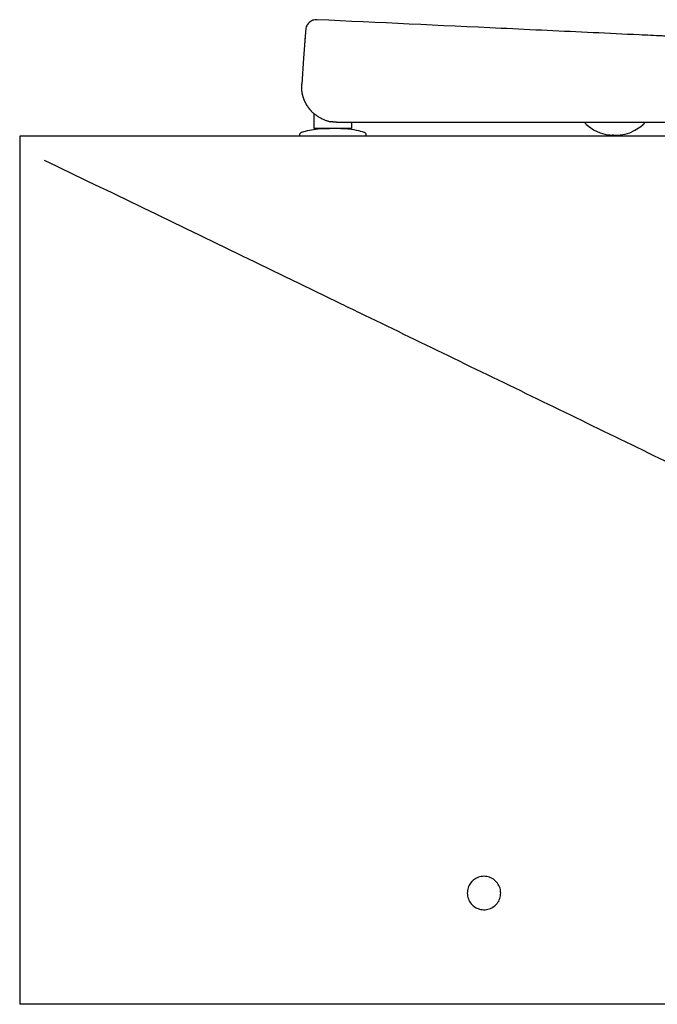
# Model space of a CAD drawing. Header units: millimetres. Extents: x 4630.183 to 4630.732, y 2456.709 to 2457.151.
import ezdxf

# ---------------------------------------------------------------- set-up
doc = ezdxf.new("R2010")
doc.units = ezdxf.units.MM
doc.layers.add('SANINDUSA', color=3, linetype='Continuous')

msp = doc.modelspace()

# ---------------------------------------------------------------- linework, layer by layer
at = {"layer": 'SANINDUSA'}
for p, q in [((4630.310830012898, 2457.143291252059), (4630.310829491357, 2457.143306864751)), ((4630.314912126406, 2457.101950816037), (4630.314912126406, 2457.108653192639)), ((4630.315912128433, 2457.101950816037), (4630.314912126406, 2457.101950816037)), ((4630.330712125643, 2457.101950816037), (4630.315912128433, 2457.101950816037)), ((4630.322645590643, 2457.105043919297), (4630.322443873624, 2457.105079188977)), ((4630.322847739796, 2457.105011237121), (4630.322645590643, 2457.105043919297)), ((4630.323050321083, 2457.104981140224), (4630.322847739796, 2457.105011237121)), ((4630.3232533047, 2457.104953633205), (4630.323050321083, 2457.104981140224)), ((4630.323456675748, 2457.104928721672), (4630.3232533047, 2457.104953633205)), ((4630.323660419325, 2457.104906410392), (4630.323456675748, 2457.104928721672)), ((4630.323864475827, 2457.104886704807), (4630.323660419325, 2457.104906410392)), ((4630.324068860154, 2457.104869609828), (4630.323864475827, 2457.104886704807)), ((4630.324273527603, 2457.104855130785), (4630.324068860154, 2457.104869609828)), ((4630.324478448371, 2457.104843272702), (4630.324273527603, 2457.104855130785)), ((4630.32468362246, 2457.104834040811), (4630.324478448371, 2457.104843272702)), ((4630.324888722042, 2457.104822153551), (4630.32468362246, 2457.104834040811)), ((4630.324888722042, 2457.104822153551), (4630.325300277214, 2457.104822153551)), ((4630.325300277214, 2457.104822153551), (4630.553935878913, 2457.104822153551)), ((4630.330907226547, 2457.101950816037), (4630.330712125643, 2457.101950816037)), ((4630.331094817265, 2457.101950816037), (4630.330907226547, 2457.101950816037)), ((4630.33171212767, 2457.101950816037), (4630.331094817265, 2457.101950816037)), ((4630.331712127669, 2457.104822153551), (4630.33171212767, 2457.101950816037)), ((4630.189264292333, 2457.098555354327), (4630.182675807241, 2457.098555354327)), ((4630.19266150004, 2457.098555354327), (4630.189264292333, 2457.098555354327)), ((4630.30832596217, 2457.099070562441), (4630.30832596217, 2457.098555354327)), ((4630.338325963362, 2457.098555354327), (4630.323325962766, 2457.098555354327)), ((4630.338325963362, 2457.098555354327), (4630.338325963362, 2457.099070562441)), ((4630.446546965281, 2457.099238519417), (4630.447197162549, 2457.099158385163)), ((4630.182675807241, 2457.09054848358), (4630.182675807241, 2457.087837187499))]:
    msp.add_line(p, q, dxfattribs=at)
at = {"layer": 'SANINDUSA', "flags": 128}
for points in [[(4630.310973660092, 2457.145311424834), (4630.310156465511, 2457.133624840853), (4630.309339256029, 2457.121938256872)], [(4630.310814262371, 2457.143038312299), (4630.310814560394, 2457.143057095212), (4630.310814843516, 2457.143075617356)], [(4630.310814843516, 2457.143075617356), (4630.310815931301, 2457.143093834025), (4630.310817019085, 2457.143111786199)], [(4630.310828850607, 2457.143325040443), (4630.310829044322, 2457.143341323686), (4630.310829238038, 2457.143357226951)], [(4630.310829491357, 2457.143306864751), (4630.310829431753, 2457.143308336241), (4630.310828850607, 2457.143325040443)], [(4630.310829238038, 2457.143357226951), (4630.310831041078, 2457.143372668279), (4630.310832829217, 2457.143387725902)], [(4630.310406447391, 2457.137199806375), (4630.310406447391, 2457.137199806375)], [(4630.436844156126, 2457.10409439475), (4630.436898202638, 2457.10404293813), (4630.436912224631, 2457.104027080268), (4630.43691965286, 2457.104019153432), (4630.436920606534, 2457.104018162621), (4630.436920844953, 2457.104017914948), (4630.436920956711, 2457.10401779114), (4630.436921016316, 2457.104017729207), (4630.436921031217, 2457.104017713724), (4630.436921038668, 2457.104017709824), (4630.436921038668, 2457.104017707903), (4630.436921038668, 2457.104017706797), (4630.440298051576, 2457.101428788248), (4630.443296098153, 2457.100051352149), (4630.446546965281, 2457.099238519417)], [(4630.44930632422, 2457.099062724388), (4630.449743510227, 2457.099056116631), (4630.449776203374, 2457.099055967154), (4630.449790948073, 2457.099055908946), (4630.449794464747, 2457.099055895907), (4630.449794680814, 2457.099055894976), (4630.449794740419, 2457.09905589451), (4630.449794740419, 2457.09905589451), (4630.449794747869, 2457.09905589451), (4630.451206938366, 2457.099074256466), (4630.452311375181, 2457.099139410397), (4630.453447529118, 2457.099269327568), (4630.454614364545, 2457.099486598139), (4630.456662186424, 2457.100119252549), (4630.458918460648, 2457.101217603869), (4630.461536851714, 2457.102964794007), (4630.462643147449, 2457.10383244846), (4630.462714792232, 2457.103891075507), (4630.462723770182, 2457.103898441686), (4630.462726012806, 2457.103900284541), (4630.462727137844, 2457.103901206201), (4630.462727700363, 2457.103901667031), (4630.462727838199, 2457.103901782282), (4630.462727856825, 2457.10390179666), (4630.462727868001, 2457.103901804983), (4630.462931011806, 2457.104065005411), (4630.46302742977, 2457.104135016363)]]:
    msp.add_lwpolyline(points, dxfattribs=at)
at = {"layer": 'SANINDUSA'}
for points, knots in [([(4630.316261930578, 2457.150885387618), (4630.315626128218, 2457.150894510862), (4630.314325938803, 2457.150762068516), (4630.312631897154, 2457.149715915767), (4630.311392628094, 2457.148159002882), (4630.311156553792, 2457.146879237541), (4630.310998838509, 2457.14567141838)], [0, 0, 0, 0, 0.2501011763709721, 0.5002593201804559, 0.7502732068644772, 1, 1, 1, 1]), ([(4630.556749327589, 2457.139544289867), (4630.556294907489, 2457.139565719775), (4630.555613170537, 2457.139597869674), (4630.554817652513, 2457.139635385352), (4630.554448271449, 2457.139652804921), (4630.554291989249, 2457.139660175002), (4630.554249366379, 2457.139662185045), (4630.554228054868, 2457.139663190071), (4630.554222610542, 2457.139663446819), (4630.554196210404, 2457.139664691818), (4630.554077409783, 2457.139670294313), (4630.552269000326, 2457.139755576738), (4630.547094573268, 2457.139999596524), (4630.535267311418, 2457.140557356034), (4630.51161278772, 2457.141672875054), (4630.490492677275, 2457.142668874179), (4630.475919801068, 2457.143356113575), (4630.474758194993, 2457.143410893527), (4630.474428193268, 2457.143426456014), (4630.474302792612, 2457.143432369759), (4630.4742813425, 2457.14343338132), (4630.474273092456, 2457.143433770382), (4630.474269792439, 2457.143433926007), (4630.474265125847, 2457.143434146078), (4630.474255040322, 2457.143434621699), (4630.474194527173, 2457.143437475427), (4630.47402643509, 2457.143445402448), (4630.473004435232, 2457.143493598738), (4630.468593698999, 2457.143701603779), (4630.457405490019, 2457.144229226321), (4630.433307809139, 2457.145365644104), (4630.385112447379, 2457.147638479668), (4630.343802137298, 2457.149586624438), (4630.316261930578, 2457.150885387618)], [0, 0, 0, 0, 0.01562499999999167, 0.02343749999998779, 0.0273437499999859, 0.02832031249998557, 0.02880859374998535, 0.02880859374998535, 0.02905273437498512, 0.02905273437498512, 0.02929687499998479, 0.03124999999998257, 0.0624999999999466, 0.1249999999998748, 0.2499999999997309, 0.4999999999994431, 0.5156249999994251, 0.5195312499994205, 0.5214843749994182, 0.521728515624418, 0.5218505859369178, 0.5218811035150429, 0.5218811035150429, 0.521911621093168, 0.521911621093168, 0.521972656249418, 0.5224609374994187, 0.5234374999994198, 0.5312499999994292, 0.5624999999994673, 0.6249999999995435, 0.7499999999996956, 1, 1, 1, 1]), ([(4630.309300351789, 2457.120870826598), (4630.309301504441, 2457.120989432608), (4630.309303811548, 2457.121226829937), (4630.30931677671, 2457.121582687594), (4630.309331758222, 2457.121819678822), (4630.309339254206, 2457.121938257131)], [0, 0, 0, 0, 0.3328314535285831, 0.6661829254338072, 1, 1, 1, 1]), ([(4630.309309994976, 2457.120264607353), (4630.30930695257, 2457.120365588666), (4630.309300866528, 2457.120567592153), (4630.309300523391, 2457.12076973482), (4630.309300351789, 2457.120870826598)], [0, 0, 0, 0, 0.4998988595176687, 0.9999999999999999, 0.9999999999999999, 0.9999999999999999, 0.9999999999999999]), ([(4630.309356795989, 2457.119478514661), (4630.309346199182, 2457.119614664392), (4630.309325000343, 2457.119887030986), (4630.309314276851, 2457.120160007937), (4630.309308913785, 2457.120296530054)], [0, 0, 0, 0, 0.4998767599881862, 1, 1, 1, 1]), ([(4630.309342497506, 2457.11966058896), (4630.309335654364, 2457.119761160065), (4630.309321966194, 2457.119962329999), (4630.309313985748, 2457.120163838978), (4630.309309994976, 2457.120264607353)], [0, 0, 0, 0, 0.4999310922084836, 0.9999999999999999, 0.9999999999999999, 0.9999999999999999, 0.9999999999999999]), ([(4630.309397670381, 2457.119059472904), (4630.309387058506, 2457.119159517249), (4630.309365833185, 2457.119359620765), (4630.309350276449, 2457.119560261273), (4630.309342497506, 2457.11966058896)], [0, 0, 0, 0, 0.4999629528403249, 0.9999999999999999, 0.9999999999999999, 0.9999999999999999, 0.9999999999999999]), ([(4630.309475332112, 2457.118461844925), (4630.309460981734, 2457.118561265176), (4630.309432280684, 2457.118760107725), (4630.309409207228, 2457.118959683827), (4630.309397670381, 2457.119059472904)], [0, 0, 0, 0, 0.499994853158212, 0.9999999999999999, 0.9999999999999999, 0.9999999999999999, 0.9999999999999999]), ([(4630.309537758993, 2457.118075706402), (4630.309526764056, 2457.118139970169), (4630.309504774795, 2457.118268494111), (4630.309485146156, 2457.118397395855), (4630.309475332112, 2457.118461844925)], [0, 0, 0, 0, 0.5000139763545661, 0.9999999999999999, 0.9999999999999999, 0.9999999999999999, 0.9999999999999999]), ([(4630.309609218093, 2457.11769315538), (4630.309596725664, 2457.11775681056), (4630.30957174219, 2457.117884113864), (4630.309549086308, 2457.118011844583), (4630.309537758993, 2457.118075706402)], [0, 0, 0, 0, 0.5000277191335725, 1, 1, 1, 1]), ([(4630.309689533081, 2457.117314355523), (4630.309675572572, 2457.11737737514), (4630.309647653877, 2457.117503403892), (4630.309622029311, 2457.117629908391), (4630.309609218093, 2457.11769315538)], [0, 0, 0, 0, 0.5000415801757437, 1, 1, 1, 1]), ([(4630.309778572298, 2457.116939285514), (4630.309763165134, 2457.117001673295), (4630.309732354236, 2457.117126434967), (4630.309703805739, 2457.117251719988), (4630.309689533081, 2457.117314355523)], [0, 0, 0, 0, 0.500055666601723, 0.9999999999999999, 0.9999999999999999, 0.9999999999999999, 0.9999999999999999]), ([(4630.309876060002, 2457.116568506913), (4630.3098592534, 2457.116630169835), (4630.309825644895, 2457.116753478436), (4630.309794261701, 2457.116877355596), (4630.309778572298, 2457.116939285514)], [0, 0, 0, 0, 0.5000699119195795, 1, 1, 1, 1]), ([(4630.309981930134, 2457.11620174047), (4630.309963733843, 2457.11626272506), (4630.309927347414, 2457.11638467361), (4630.309893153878, 2457.116507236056), (4630.309876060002, 2457.116568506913)], [0, 0, 0, 0, 0.5000845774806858, 1, 1, 1, 1]), ([(4630.310095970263, 2457.115839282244), (4630.310076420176, 2457.11589953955), (4630.31003732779, 2457.116020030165), (4630.310000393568, 2457.116141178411), (4630.309981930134, 2457.11620174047)], [0, 0, 0, 0, 0.5000995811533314, 1, 1, 1, 1]), ([(4630.310218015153, 2457.115481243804), (4630.310197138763, 2457.115540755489), (4630.310155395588, 2457.115659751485), (4630.310115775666, 2457.115779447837), (4630.310095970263, 2457.115839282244)], [0, 0, 0, 0, 0.5001150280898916, 1, 1, 1, 1]), ([(4630.310326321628, 2457.115184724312), (4630.310307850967, 2457.115234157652), (4630.310270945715, 2457.115332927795), (4630.310235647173, 2457.115431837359), (4630.310218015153, 2457.115481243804)], [0, 0, 0, 0, 0.5004887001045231, 1, 1, 1, 1]), ([(4630.310544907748, 2457.114635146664), (4630.310507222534, 2457.11472619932), (4630.310431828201, 2457.114908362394), (4630.31036149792, 2457.115092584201), (4630.310326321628, 2457.115184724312)], [0, 0, 0, 0, 0.4998414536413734, 1, 1, 1, 1]), ([(4630.310780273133, 2457.114101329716), (4630.31073984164, 2457.114189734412), (4630.310658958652, 2457.114366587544), (4630.310582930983, 2457.114545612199), (4630.310544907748, 2457.114635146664)], [0, 0, 0, 0, 0.4998763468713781, 1, 1, 1, 1]), ([(4630.311031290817, 2457.113583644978), (4630.310988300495, 2457.113669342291), (4630.31090230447, 2457.11384076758), (4630.310820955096, 2457.114014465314), (4630.310780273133, 2457.114101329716)], [0, 0, 0, 0, 0.4999105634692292, 1, 1, 1, 1]), ([(4630.311296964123, 2457.113082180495), (4630.311251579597, 2457.113165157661), (4630.311160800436, 2457.113331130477), (4630.311074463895, 2457.113499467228), (4630.311031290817, 2457.113583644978)], [0, 0, 0, 0, 0.4999443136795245, 1, 1, 1, 1]), ([(4630.311516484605, 2457.112697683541), (4630.311479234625, 2457.112761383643), (4630.311404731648, 2457.112888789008), (4630.311332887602, 2457.113017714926), (4630.311296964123, 2457.113082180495)], [0, 0, 0, 0, 0.4999797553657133, 0.9999999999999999, 0.9999999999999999, 0.9999999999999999, 0.9999999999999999]), ([(4630.311743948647, 2457.112323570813), (4630.311705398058, 2457.112385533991), (4630.311628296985, 2457.112509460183), (4630.311553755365, 2457.112634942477), (4630.311516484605, 2457.112697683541)], [0, 0, 0, 0, 0.5000006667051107, 0.9999999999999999, 0.9999999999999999, 0.9999999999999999, 0.9999999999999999]), ([(4630.311950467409, 2457.112002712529), (4630.311915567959, 2457.112055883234), (4630.31184577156, 2457.112162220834), (4630.311777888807, 2457.112269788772), (4630.311743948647, 2457.112323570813)], [0, 0, 0, 0, 0.5000179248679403, 1, 1, 1, 1]), ([(4630.312161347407, 2457.111691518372), (4630.31212574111, 2457.111743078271), (4630.312054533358, 2457.11184619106), (4630.311985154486, 2457.111950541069), (4630.311950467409, 2457.112002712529)], [0, 0, 0, 0, 0.5000339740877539, 1, 1, 1, 1]), ([(4630.312376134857, 2457.111389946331), (4630.312339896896, 2457.111439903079), (4630.312267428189, 2457.111539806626), (4630.312196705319, 2457.111640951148), (4630.312161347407, 2457.111691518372)], [0, 0, 0, 0, 0.5000497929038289, 1, 1, 1, 1]), ([(4630.312594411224, 2457.11109790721), (4630.312557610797, 2457.111146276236), (4630.312484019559, 2457.111243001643), (4630.312412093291, 2457.111340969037), (4630.312376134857, 2457.111389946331)], [0, 0, 0, 0, 0.5000653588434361, 1, 1, 1, 1]), ([(4630.312815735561, 2457.110815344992), (4630.312778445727, 2457.110862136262), (4630.312703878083, 2457.110955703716), (4630.312630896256, 2457.111050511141), (4630.312594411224, 2457.11109790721)], [0, 0, 0, 0, 0.5000806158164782, 1, 1, 1, 1]), ([(4630.31303967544, 2457.110542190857), (4630.313001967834, 2457.11058741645), (4630.312926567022, 2457.110677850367), (4630.312852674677, 2457.110769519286), (4630.312815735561, 2457.110815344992)], [0, 0, 0, 0, 0.500095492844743, 1, 1, 1, 1]), ([(4630.313265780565, 2457.110278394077), (4630.313227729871, 2457.110322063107), (4630.313151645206, 2457.110409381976), (4630.313076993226, 2457.110497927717), (4630.31303967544, 2457.110542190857)], [0, 0, 0, 0, 0.5001098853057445, 0.9999999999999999, 0.9999999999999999, 0.9999999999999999, 0.9999999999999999]), ([(4630.313493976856, 2457.110023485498), (4630.313455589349, 2457.11006568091), (4630.313378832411, 2457.110150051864), (4630.313303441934, 2457.110235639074), (4630.313265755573, 2457.1102784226)], [0, 0, 0, 0, 0.5001177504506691, 1, 1, 1, 1]), ([(4630.313494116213, 2457.110023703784), (4630.313587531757, 2457.109923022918), (4630.31377656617, 2457.109719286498), (4630.314073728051, 2457.109419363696), (4630.31438619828, 2457.109119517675), (4630.314715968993, 2457.108820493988), (4630.315064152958, 2457.108522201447), (4630.315432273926, 2457.10822443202), (4630.315822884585, 2457.10792783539), (4630.316282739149, 2457.107600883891), (4630.316824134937, 2457.107245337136), (4630.317589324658, 2457.106791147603), (4630.318601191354, 2457.106271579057), (4630.319606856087, 2457.105857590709), (4630.320447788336, 2457.105571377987), (4630.321057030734, 2457.105390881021), (4630.321727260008, 2457.105219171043), (4630.322196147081, 2457.105127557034), (4630.322443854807, 2457.105079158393)], [0, 0, 0, 0, 0.03962031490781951, 0.08017512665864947, 0.1217726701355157, 0.164526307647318, 0.2085541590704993, 0.2539892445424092, 0.3010538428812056, 0.3499640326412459, 0.4166627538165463, 0.4877421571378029, 0.6064170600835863, 0.744221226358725, 0.800723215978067, 0.862367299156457, 0.927290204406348, 1, 1, 1, 1]), ([(4630.316498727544, 2457.101781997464), (4630.315244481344, 2457.101590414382), (4630.312735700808, 2457.101207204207), (4630.310284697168, 2457.100548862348), (4630.309233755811, 2457.100269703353)], [0, 0, 0, 0, 0.4999425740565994, 1, 1, 1, 1]), ([(4630.322636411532, 2457.101950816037), (4630.321926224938, 2457.101940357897), (4630.320764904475, 2457.101923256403), (4630.31925278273, 2457.101892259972), (4630.318053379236, 2457.101862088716), (4630.316986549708, 2457.101824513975), (4630.316668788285, 2457.101796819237), (4630.316498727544, 2457.101781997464)], [0, 0, 0, 0, 0.2395125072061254, 0.3916587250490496, 0.5682311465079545, 0.7689243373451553, 1, 1, 1, 1]), ([(4630.337418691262, 2457.100269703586), (4630.3364539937, 2457.100533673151), (4630.334176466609, 2457.101161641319), (4630.330023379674, 2457.101819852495), (4630.329711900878, 2457.101822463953), (4630.328773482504, 2457.101875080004), (4630.327843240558, 2457.101905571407), (4630.326870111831, 2457.101933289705), (4630.326174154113, 2457.10194497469), (4630.325826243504, 2457.101950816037)], [0, 0, 0, 0, 0.2655256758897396, 0.5309913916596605, 0.6532004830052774, 0.7573517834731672, 0.8467836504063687, 0.9234068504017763, 1, 1, 1, 1]), ([(4630.436428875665, 2457.104822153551), (4630.436447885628, 2457.104751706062), (4630.436494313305, 2457.104579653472), (4630.436631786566, 2457.104327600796), (4630.436773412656, 2457.104172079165), (4630.436844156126, 2457.10409439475)], [0, 0, 0, 0, 0.2576170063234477, 0.6291732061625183, 1, 1, 1, 1]), ([(4630.46302742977, 2457.104135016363), (4630.463106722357, 2457.104206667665), (4630.463265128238, 2457.104349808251), (4630.463422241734, 2457.104589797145), (4630.463474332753, 2457.104756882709), (4630.463494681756, 2457.104822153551)], [0, 0, 0, 0, 0.3791664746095, 0.7574755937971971, 1, 1, 1, 1]), ([(4630.182675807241, 2457.098555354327), (4630.182675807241, 2457.098465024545), (4630.182675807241, 2457.098284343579), (4630.182675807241, 2457.0968729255), (4630.182675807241, 2457.094801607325), (4630.182675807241, 2457.092556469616), (4630.182675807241, 2457.09110203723), (4630.182675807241, 2457.09054848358)], [0, 0, 0, 0, 0.2186094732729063, 0.4372707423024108, 0.6544086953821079, 0.8684687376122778, 1, 1, 1, 1]), ([(4630.213436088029, 2457.098555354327), (4630.20996891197, 2457.098555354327), (4630.203015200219, 2457.098555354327), (4630.196119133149, 2457.098555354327), (4630.19266150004, 2457.098555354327)], [0, 0, 0, 0, 0.4986079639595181, 1, 1, 1, 1]), ([(4630.724460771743, 2457.098555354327), (4630.724342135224, 2457.098555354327), (4630.724104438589, 2457.098555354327), (4630.72222220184, 2457.098555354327), (4630.719257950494, 2457.098555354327), (4630.71511471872, 2457.098555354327), (4630.709814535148, 2457.098555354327), (4630.703412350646, 2457.098555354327), (4630.695970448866, 2457.098555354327), (4630.687541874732, 2457.098555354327), (4630.678152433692, 2457.098555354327), (4630.667886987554, 2457.098555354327), (4630.656831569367, 2457.098555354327), (4630.645071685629, 2457.098555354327), (4630.632659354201, 2457.098555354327), (4630.619688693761, 2457.098555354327), (4630.606263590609, 2457.098555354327), (4630.592845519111, 2457.098555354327), (4630.5795033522, 2457.098555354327), (4630.566357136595, 2457.098555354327), (4630.553143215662, 2457.098555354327), (4630.539912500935, 2457.098555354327), (4630.509405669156, 2457.098555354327), (4630.460559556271, 2457.098555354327), (4630.35614302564, 2457.098555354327), (4630.273412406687, 2457.098555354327), (4630.213436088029, 2457.098555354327)], [0, 0, 0, 0, 0.02344930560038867, 0.0469823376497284, 0.0705155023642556, 0.0939649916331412, 0.1174151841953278, 0.1409493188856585, 0.1644832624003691, 0.1879332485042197, 0.2113634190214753, 0.2348774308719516, 0.2583911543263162, 0.2818210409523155, 0.3052371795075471, 0.3287377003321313, 0.3522379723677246, 0.3756537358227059, 0.397311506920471, 0.4190056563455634, 0.4407783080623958, 0.4625871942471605, 0.4843414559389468, 0.5914381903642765, 0.7038093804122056, 1, 1, 1, 1]), ([(4630.323325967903, 2457.098555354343), (4630.319347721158, 2457.098555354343), (4630.315532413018, 2457.098555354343), (4630.30990632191, 2457.098555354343), (4630.308325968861, 2457.098555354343), (4630.308325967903, 2457.098555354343)], [0, 0, 0, 0, 0.5, 0.5, 1, 1, 1, 1]), ([(4630.309233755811, 2457.100269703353), (4630.309107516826, 2457.100220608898), (4630.308855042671, 2457.100122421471), (4630.308562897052, 2457.099832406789), (4630.308363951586, 2457.099472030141), (4630.308338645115, 2457.099202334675), (4630.308325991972, 2457.099067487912)], [0, 0, 0, 0, 0.2500029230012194, 0.4999982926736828, 0.7500009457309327, 0.9999999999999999, 0.9999999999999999, 0.9999999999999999, 0.9999999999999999]), ([(4630.338326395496, 2457.099067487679), (4630.338313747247, 2457.099202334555), (4630.338288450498, 2457.099472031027), (4630.338089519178, 2457.099832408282), (4630.337797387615, 2457.100122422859), (4630.337544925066, 2457.100220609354), (4630.337418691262, 2457.100269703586)], [0, 0, 0, 0, 0.2499962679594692, 0.4999975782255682, 0.7499937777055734, 0.9999999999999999, 0.9999999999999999, 0.9999999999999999, 0.9999999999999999]), ([(4630.447197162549, 2457.099158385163), (4630.447338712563, 2457.09914058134), (4630.447548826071, 2457.099113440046), (4630.447826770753, 2457.099095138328), (4630.448076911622, 2457.099080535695), (4630.448200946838, 2457.099075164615), (4630.448258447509, 2457.099072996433), (4630.448282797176, 2457.099072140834), (4630.448290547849, 2457.099071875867), (4630.448294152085, 2457.099071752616), (4630.448295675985, 2457.099071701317), (4630.448296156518, 2457.099071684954), (4630.448296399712, 2457.099071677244), (4630.448296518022, 2457.099071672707), (4630.448296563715, 2457.09907167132), (4630.448363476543, 2457.099063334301), (4630.448421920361, 2457.099060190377), (4630.448547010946, 2457.099058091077), (4630.44858575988, 2457.099058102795), (4630.448613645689, 2457.09905836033), (4630.448641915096, 2457.09905880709), (4630.448674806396, 2457.099059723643), (4630.448674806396, 2457.099059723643), (4630.448674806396, 2457.099059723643)], [0, 0, 0, 0, 0.1074842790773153, 0.3732715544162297, 0.5075728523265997, 0.5754401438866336, 0.6096034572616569, 0.618169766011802, 0.622458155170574, 0.6245985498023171, 0.6251325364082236, 0.6254033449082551, 0.6255369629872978, 0.6256037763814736, 0.625623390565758, 0.6256321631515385, 0.8496103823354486, 0.8915371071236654, 0.9086373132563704, 0.9246025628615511, 0.9407759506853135, 0.9583331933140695, 1, 1, 1, 1]), ([(4630.448674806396, 2457.099059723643), (4630.448697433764, 2457.099059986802), (4630.448724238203, 2457.099060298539), (4630.448763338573, 2457.099061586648), (4630.448779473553, 2457.099062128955), (4630.448790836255, 2457.099062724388), (4630.448790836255, 2457.099062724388), (4630.448790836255, 2457.099062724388)], [0, 0, 0, 0, 0.5772062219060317, 0.68375999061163, 0.7846917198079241, 0.8876019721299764, 1, 1, 1, 1]), ([(4630.44930632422, 2457.099062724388), (4630.449273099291, 2457.099064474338), (4630.449204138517, 2457.099066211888), (4630.448993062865, 2457.099066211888), (4630.448910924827, 2457.099065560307), (4630.448843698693, 2457.099064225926), (4630.448815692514, 2457.099063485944), (4630.448802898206, 2457.099063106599), (4630.448796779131, 2457.099062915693), (4630.448794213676, 2457.099062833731), (4630.448792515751, 2457.099062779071), (4630.448792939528, 2457.09906279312), (4630.448790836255, 2457.099062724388)], [0, 0, 0, 0, 0.4999999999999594, 0.4999999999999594, 0.7499999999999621, 0.8749999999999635, 0.9374999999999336, 0.9687499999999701, 0.9843749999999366, 0.9921874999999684, 0.9921874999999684, 1, 1, 1, 1]), ([(4630.18267580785, 2457.087837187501), (4630.18267580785, 2457.072029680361), (4630.18267580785, 2457.056222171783), (4630.18267580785, 2457.032510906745), (4630.18267580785, 2457.024607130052), (4630.18267580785, 2457.008799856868), (4630.18267580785, 2457.00089632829), (4630.18267580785, 2456.961379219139), (4630.18267580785, 2456.929767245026), (4630.18267580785, 2456.882351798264), (4630.18267580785, 2456.866547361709), (4630.18267580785, 2456.842839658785), (4630.18267580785, 2456.834936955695), (4630.18267580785, 2456.823082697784), (4630.18267580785, 2456.817155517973), (4630.18267580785, 2456.811228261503), (4630.18267580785, 2456.807276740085), (4630.18267580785, 2456.805300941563), (4630.18267580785, 2456.787519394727), (4630.18267580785, 2456.771718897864), (4630.18267580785, 2456.740128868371), (4630.18267580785, 2456.724339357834), (4630.18267580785, 2456.708555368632)], [0, 0, 0, 0, 0.1249999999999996, 0.1249999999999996, 0.1874999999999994, 0.1874999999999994, 0.2499999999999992, 0.2499999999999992, 0.4999999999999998, 0.4999999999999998, 0.6249999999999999, 0.6249999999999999, 0.6875000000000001, 0.6875000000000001, 0.7187500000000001, 0.7343750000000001, 0.7343750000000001, 0.7500000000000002, 0.7500000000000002, 0.8750000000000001, 0.8750000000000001, 1, 1, 1, 1]), ([(4630.193725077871, 2457.087837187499), (4630.208546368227, 2457.08066327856), (4630.253010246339, 2457.059141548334), (4630.300127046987, 2457.036313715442), (4630.359061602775, 2457.007743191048), (4630.414977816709, 2456.980640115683), (4630.474797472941, 2456.951521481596), (4630.514759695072, 2456.932160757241), (4630.534823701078, 2456.922568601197), (4630.554858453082, 2456.913059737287), (4630.571013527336, 2456.905472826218), (4630.58313115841, 2456.899758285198), (4630.591268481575, 2456.895858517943), (4630.599227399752, 2456.892057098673), (4630.606928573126, 2456.888403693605), (4630.614221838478, 2456.884908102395), (4630.621122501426, 2456.881551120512), (4630.627598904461, 2456.8784112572), (4630.63357228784, 2456.875549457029), (4630.638921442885, 2456.872967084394), (4630.64366298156, 2456.87063996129), (4630.647772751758, 2456.868632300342), (4630.651156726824, 2456.867011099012), (4630.653765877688, 2456.865751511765), (4630.655640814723, 2456.864817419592), (4630.656786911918, 2456.864246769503), (4630.657054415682, 2456.864117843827), (4630.657054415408, 2456.864117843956), (4630.657054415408, 2456.864117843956)], [0, 0, 0, 0, 0.08551178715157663, 0.2565354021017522, 0.2718881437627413, 0.4256317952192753, 0.5791627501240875, 0.6175570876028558, 0.6559595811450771, 0.6943467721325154, 0.7327201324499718, 0.7488690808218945, 0.7650181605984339, 0.7816312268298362, 0.7982447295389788, 0.8147507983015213, 0.8312567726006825, 0.8482531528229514, 0.8652499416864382, 0.88199351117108, 0.8987368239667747, 0.915995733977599, 0.9332549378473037, 0.9496957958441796, 0.9661365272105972, 0.9830681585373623, 0.9999998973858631, 0.9999999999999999, 0.9999999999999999, 0.9999999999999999, 0.9999999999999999]), ([(4630.398675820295, 2456.758555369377), (4630.398594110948, 2456.757718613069), (4630.398430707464, 2456.756045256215), (4630.397159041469, 2456.753816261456), (4630.395283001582, 2456.752109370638), (4630.392922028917, 2456.751113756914), (4630.390350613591, 2456.75095399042), (4630.387857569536, 2456.751665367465), (4630.385743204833, 2456.753173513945), (4630.384260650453, 2456.755295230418), (4630.383573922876, 2456.75777016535), (4630.383740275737, 2456.760311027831), (4630.384723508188, 2456.762645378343), (4630.386416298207, 2456.76453265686), (4630.388648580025, 2456.76576887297), (4630.391186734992, 2456.766201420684), (4630.393740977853, 2456.765759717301), (4630.396007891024, 2456.764484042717), (4630.397698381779, 2456.762531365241), (4630.398559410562, 2456.76043527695), (4630.39864369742, 2456.759074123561), (4630.398675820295, 2456.758555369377)], [0, 0, 0, 0, 0.05293377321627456, 0.1058576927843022, 0.1590581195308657, 0.2128261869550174, 0.2671559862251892, 0.3218139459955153, 0.3763930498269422, 0.430475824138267, 0.4838457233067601, 0.5366283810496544, 0.5892442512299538, 0.6421985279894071, 0.6958339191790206, 0.7501662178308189, 0.8048812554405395, 0.859497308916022, 0.9136106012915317, 0.9670758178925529, 1, 1, 1, 1]), ([(4630.663307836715, 2456.708555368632), (4630.663220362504, 2456.708555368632), (4630.663045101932, 2456.708555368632), (4630.661656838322, 2456.708555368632), (4630.659469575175, 2456.708555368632), (4630.656411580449, 2456.708555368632), (4630.6524979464, 2456.708555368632), (4630.647770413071, 2456.708555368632), (4630.642276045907, 2456.708555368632), (4630.636053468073, 2456.708555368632), (4630.629119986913, 2456.708555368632), (4630.62153621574, 2456.708555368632), (4630.613369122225, 2456.708555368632), (4630.604678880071, 2456.708555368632), (4630.59550354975, 2456.708555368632), (4630.585908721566, 2456.708555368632), (4630.57598827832, 2456.708555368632), (4630.560257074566, 2456.708555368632), (4630.538702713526, 2456.708555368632), (4630.511443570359, 2456.708555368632), (4630.484053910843, 2456.708555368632), (4630.456615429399, 2456.708555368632), (4630.429167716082, 2456.708555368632), (4630.360652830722, 2456.708555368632), (4630.27855318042, 2456.708555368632), (4630.205510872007, 2456.708555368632), (4630.182675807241, 2456.708555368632)], [0, 0, 0, 0, 0.01891088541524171, 0.03788925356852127, 0.05686758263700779, 0.07577839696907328, 0.09468976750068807, 0.1136687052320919, 0.1326479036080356, 0.151559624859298, 0.1704752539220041, 0.1894584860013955, 0.2084417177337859, 0.2273574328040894, 0.246283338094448, 0.2652770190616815, 0.2842710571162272, 0.3031974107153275, 0.3528843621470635, 0.4025779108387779, 0.4523096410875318, 0.5020711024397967, 0.5518332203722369, 0.6015658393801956, 0.8754383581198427, 1, 1, 1, 1])]:
    msp.add_open_spline(points, degree=3, knots=knots, dxfattribs=at)
for points in [[(4630.310986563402, 2457.145495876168), (4630.310982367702, 2457.145435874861), (4630.310978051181, 2457.14537414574), (4630.310973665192, 2457.145311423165)], [(4630.310998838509, 2457.14567141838), (4630.310994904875, 2457.14561516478), (4630.310990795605, 2457.145556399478), (4630.310986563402, 2457.145495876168)], [(4630.310669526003, 2457.140962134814), (4630.31066559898, 2457.140906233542), (4630.310661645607, 2457.14084970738), (4630.310657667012, 2457.140792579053)], [(4630.310681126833, 2457.14112794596), (4630.31067728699, 2457.141073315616), (4630.310673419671, 2457.14101803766), (4630.310669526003, 2457.140962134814)], [(4630.310736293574, 2457.141917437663), (4630.310732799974, 2457.141867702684), (4630.310729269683, 2457.141817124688), (4630.310725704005, 2457.141765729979)], [(4630.310746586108, 2457.142064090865), (4630.310743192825, 2457.14201606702), (4630.310739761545, 2457.14196717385), (4630.310736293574, 2457.141917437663)], [(4630.310775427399, 2457.142478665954), (4630.310773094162, 2457.142445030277), (4630.310770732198, 2457.142410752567), (4630.310768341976, 2457.142375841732)], [(4630.310782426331, 2457.142577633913), (4630.310780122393, 2457.142545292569), (4630.310777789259, 2457.142512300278), (4630.310775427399, 2457.142478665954)], [(4630.310804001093, 2457.142892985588), (4630.310802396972, 2457.142869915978), (4630.310800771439, 2457.142846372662), (4630.310799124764, 2457.1428223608)], [(4630.310848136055, 2457.143517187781), (4630.310847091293, 2457.143502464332), (4630.310845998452, 2457.143486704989), (4630.310844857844, 2457.143469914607)], [(4630.310850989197, 2457.143558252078), (4630.310850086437, 2457.143545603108), (4630.310849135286, 2457.143531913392), (4630.310848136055, 2457.143517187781)], [(4630.310853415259, 2457.14359307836), (4630.310852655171, 2457.143582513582), (4630.310851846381, 2457.143570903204), (4630.310850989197, 2457.143558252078)], [(4630.310856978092, 2457.143643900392), (4630.310856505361, 2457.143637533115), (4630.310855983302, 2457.143630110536), (4630.310855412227, 2457.143621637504)], [(4630.31085811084, 2457.143659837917), (4630.310857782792, 2457.143655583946), (4630.310857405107, 2457.14365026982), (4630.310856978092, 2457.143643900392)], [(4630.310553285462, 2457.139299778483), (4630.310548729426, 2457.139234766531), (4630.310544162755, 2457.139169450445), (4630.310539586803, 2457.139103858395)], [(4630.31056685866, 2457.139493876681), (4630.3105623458, 2457.139429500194), (4630.310557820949, 2457.139364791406), (4630.310553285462, 2457.139299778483)], [(4630.310580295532, 2457.139685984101), (4630.31057582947, 2457.139622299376), (4630.310571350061, 2457.13955825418), (4630.31056685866, 2457.139493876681)], [(4630.310645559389, 2457.14061941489), (4630.310641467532, 2457.140561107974), (4630.310637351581, 2457.140502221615), (4630.310633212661, 2457.14044277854)]]:
    msp.add_open_spline(points, degree=3, dxfattribs=at)

doc.saveas('drawing.dxf')
